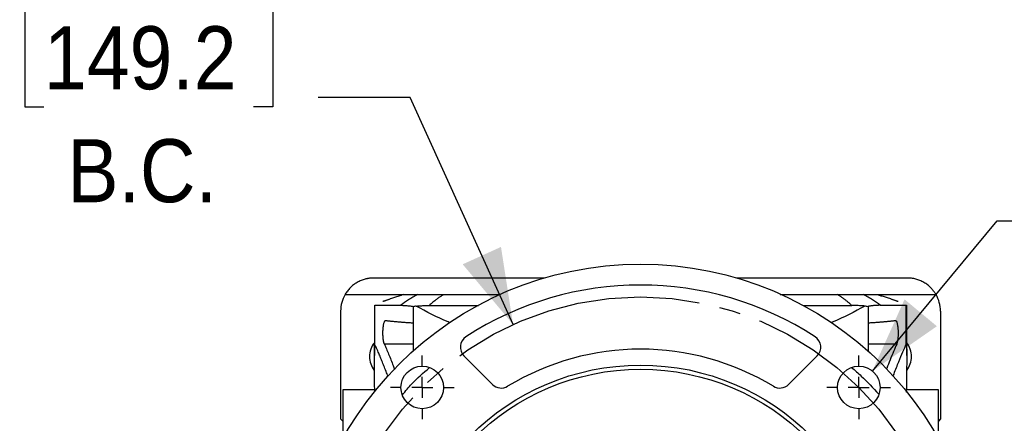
# Model space of a CAD drawing. Header units: inches. Extents: x 0 to 68, y 0 to 44.
# Tile 17 of 19: x 51 to 60.4, y 35.1 to 38.9. Entities that reach past the tile are written whole.
import ezdxf

# ---------------------------------------------------------------- set-up
doc = ezdxf.new("R2010")
doc.units = ezdxf.units.IN
doc.header["$LTSCALE"] = 4
doc.header["$MEASUREMENT"] = 0
doc.linetypes.add('SLD-Center', pattern=[0.75, 0.6, -0.05, 0.05, -0.05])
doc.linetypes.add('SLD-Solid', pattern=[0])
doc.layers.add('CENTER', color=40, linetype='SLD-Center')
doc.layers.add('DIMENSIONS', color=140, linetype='SLD-Solid', lineweight=25)
doc.styles.add('SLDTEXTSTYLE0', font='GOTHIC.TTF', dxfattribs={"width": 0.913})
doc.dimstyles.new('SLDDIMSTYLE8', dxfattribs={"dimtxt": 0.6, "dimasz": 0.72, "dimexe": 0, "dimexo": 0.0625, "dimgap": 0.15, "dimtad": 0, "dimtih": 1, "dimtoh": 1, "dimrnd": 1e-09, "dimzin": 12, "dimdsep": 46, "dimtxsty": 'SLDTEXTSTYLE0', "dimsah": 1, "dimcen": 0, "dimadec": 0, "dimazin": 3, "dimtfac": 1, "dimtofl": 0, "dimtmove": 0, "dimatfit": 3, "dimfxl": 0, "dimfrac": 2, "dimtolj": 1, "dimtzin": 12, "dimarcsym": 0})
doc.dimstyles.new('SLDDIMSTYLE9', dxfattribs={"dimtxt": 0.6, "dimasz": 0.72, "dimexe": 0, "dimexo": 0.0625, "dimgap": 0.15, "dimtad": 0, "dimtih": 1, "dimtoh": 1, "dimrnd": 1e-09, "dimdsep": 46, "dimtxsty": 'SLDTEXTSTYLE0', "dimsah": 1, "dimcen": 0, "dimadec": 0, "dimazin": 2, "dimtfac": 1, "dimtofl": 0, "dimtmove": 0, "dimatfit": 3, "dimfxl": 0, "dimfrac": 2, "dimtolj": 1, "dimtzin": 12, "dimarcsym": 0})

# ---------------------------------------------------------------- blocks, each defined once
blk = doc.blocks.new('_D_18')
at = {"layer": 'DIMENSIONS'}
for p, q in [((51.2737, 39.0349), (51.0909, 39.0349)), ((51.0909, 39.0349), (51.0909, 38.0824)), ((53.2687, 39.0349), (53.4515, 39.0349)), ((53.4515, 39.0349), (53.4515, 38.0824)), ((54.7593, 38.1703), (53.8843, 38.1703)), ((55.7384, 36.0106), (54.7593, 38.1703)), ((51.0909, 38.0824), (51.2737, 38.0824)), ((53.4515, 38.0824), (53.2687, 38.0824))]:
    blk.add_line(p, q, dxfattribs=at)
blk.add_solid([(55.7384, 36.0106), (55.6233, 36.7489), (55.259, 36.5838)], dxfattribs=at)
at = {"layer": 'DIMENSIONS', "char_height": 0.6, "attachment_point": 1, "style": 'SLDTEXTSTYLE0'}
for s, insert in [('%%c', (51.0429, 39.9232)), ('5.88', (51.9478, 39.9232)), ('149.2', (51.2737, 38.8488)), ('B.C.', (51.4949, 37.7744))]:
    blk.add_mtext(s, dxfattribs=dict(at, insert=insert))
blk = doc.blocks.new('_D_19')
at = {"layer": 'DIMENSIONS'}
for p, q in [((61.9233, 37.863), (61.7405, 37.863)), ((61.7405, 37.863), (61.7405, 36.9105)), ((63.475, 37.863), (63.6578, 37.863)), ((63.6578, 37.863), (63.6578, 36.9105)), ((59.158, 35.5683), (60.3459, 36.9984)), ((60.3459, 36.9984), (61.2209, 36.9984)), ((61.7405, 36.9105), (61.9233, 36.9105)), ((63.6578, 36.9105), (63.475, 36.9105))]:
    blk.add_line(p, q, dxfattribs=at)
blk.add_solid([(59.158, 35.5683), (59.7719, 35.9944), (59.4642, 36.25)], dxfattribs=at)
at = {"layer": 'DIMENSIONS', "char_height": 0.6, "attachment_point": 1, "style": 'SLDTEXTSTYLE0'}
for s, insert in [('%%c', (61.4709, 38.7512)), ('0.41', (62.3757, 38.7512)), ('10.3', (61.9233, 37.6769)), ('X4', (62.2337, 36.6025))]:
    blk.add_mtext(s, dxfattribs=dict(at, insert=insert))
blk = doc.blocks.new('SW_CENTERMARKSYMBOL_6')
at = {"layer": 'CENTER', "color": 0}
for p, q in [((0, 0.2), (0, 0.3028)), ((0, 0), (0, 0.1)), ((-0.2, 0), (-0.3028, 0)), ((0, 0), (-0.1, 0)), ((0, 0), (0, -0.1)), ((0, 0), (0.1, 0)), ((0.2, 0), (0.3028, 0)), ((0, -0.2), (0, -0.3028))]:
    blk.add_line(p, q, dxfattribs=at)
blk = doc.blocks.new('SW_CENTERMARKSYMBOL_7')
at = {"layer": 'CENTER', "color": 0}
for p, q in [((0, 0.2), (0, 0.3028)), ((0, 0), (0, 0.1)), ((-0.2, 0), (-0.3028, 0)), ((0, 0), (-0.1, 0)), ((0, 0), (0, -0.1)), ((0, 0), (0.1, 0)), ((0.2, 0), (0.3028, 0)), ((0, -0.2), (0, -0.3028))]:
    blk.add_line(p, q, dxfattribs=at)

msp = doc.modelspace()

# ---------------------------------------------------------------- linework, layer by layer
for p, q in [((56.0349, 36.4533), (54.412, 36.4533)), ((59.4907, 36.4533), (57.8678, 36.4533)), ((54.1392, 36.2958), (54.6892, 36.2958)), ((59.2135, 36.2958), (59.7635, 36.2958)), ((54.4181, 36.1956), (54.4181, 35.7163)), ((54.4214, 36.1956), (54.4217, 36.1935)), ((54.4217, 35.8234), (54.4217, 36.1935)), ((54.786, 36.1799), (54.786, 35.7588)), ((59.1167, 36.1799), (59.1167, 35.7588)), ((59.481, 36.1935), (59.4813, 36.1956)), ((59.481, 35.8234), (59.481, 36.1935)), ((59.4846, 35.7157), (59.4846, 36.1956)), ((54.097, 36.1384), (54.097, 35.1147)), ((59.8057, 36.1384), (59.8057, 35.1147)), ((54.786, 35.825), (54.5136, 35.825)), ((59.3891, 35.825), (59.1167, 35.825)), ((55.542, 35.4405), (55.2707, 35.7118)), ((58.632, 35.7118), (58.3607, 35.4405)), ((54.4218, 35.3903), (54.1167, 35.3903)), ((54.1167, 35.3903), (54.1167, 34.925)), ((59.786, 35.3903), (59.4811, 35.3903)), ((59.786, 34.925), (59.786, 35.3903)), ((54.097, 35.1147), (54.1167, 35.0911)), ((59.8057, 35.1147), (59.786, 35.0911))]:
    msp.add_line(p, q)
at = {"flags": 128}
msp.add_lwpolyline([(55.0764, 36.2958), (55.0761, 36.2956), (55.0757, 36.2954)], dxfattribs=at)
for centre, radius in [((56.9514, 33.3352), 3.25), ((56.9514, 33.3352), 2.2894), ((54.8742, 35.4123), 0.2028), ((59.0285, 35.4123), 0.2028), ((56.9514, 33.3352), 2.25)]:
    msp.add_circle(centre, radius)
for centre, radius, start, end in [((56.9514, 33.3352), 3.0512, 57.00832, 122.99168), ((54.412, 36.1384), 0.315, 150, 180), ((59.4907, 36.1384), 0.315, 0, 30), ((55.3542, 35.7953), 0.1181, 122.99168, 225), ((58.5485, 35.7953), 0.1181, 315, 57.00832), ((54.5892, 35.7053), 0.2165, 142.18777, 180), ((59.3136, 35.7053), 0.2165, 0, 37.81223), ((54.5892, 35.7053), 0.2165, 180, 217.10514), ((56.9514, 33.3352), 2.4409, 58.79576, 121.20424), ((59.3136, 35.7053), 0.2165, 322.91162, 0), ((55.6255, 35.524), 0.1181, 225, 301.20424), ((58.2772, 35.524), 0.1181, 238.79576, 315)]:
    msp.add_arc(centre, radius, start, end)
for points, knots in [([(54.412, 36.4533), (54.4081, 36.4533), (54.4004, 36.4532), (54.3888, 36.4525), (54.3773, 36.4515), (54.3659, 36.45), (54.3545, 36.4481), (54.3431, 36.4458), (54.3221, 36.4406), (54.2918, 36.4305), (54.2541, 36.412), (54.2192, 36.3886), (54.1931, 36.3655), (54.1743, 36.3454), (54.1615, 36.3297), (54.1497, 36.3132), (54.1427, 36.3016), (54.1392, 36.2958)], [0, 0, 0, 0, 0.035588, 0.071055, 0.106445, 0.141803, 0.177175, 0.212605, 0.248138, 0.376129, 0.503754, 0.630792, 0.757297, 0.818299, 0.878912, 0.939393, 1, 1, 1, 1]), ([(59.7635, 36.2958), (59.7618, 36.2988), (59.7583, 36.3046), (59.7528, 36.3131), (59.7471, 36.3214), (59.7411, 36.3296), (59.7348, 36.3375), (59.7283, 36.3452), (59.7215, 36.3528), (59.7071, 36.3678), (59.6835, 36.3886), (59.6486, 36.412), (59.6109, 36.4305), (59.5779, 36.4416), (59.5511, 36.4477), (59.5312, 36.4509), (59.511, 36.4529), (59.4975, 36.4532), (59.4907, 36.4533)], [0, 0, 0, 0, 0.030326, 0.060592, 0.09083, 0.121073, 0.151353, 0.181702, 0.212151, 0.242733, 0.369176, 0.496275, 0.623837, 0.75189, 0.813972, 0.875858, 0.937787, 1, 1, 1, 1]), ([(54.6503, 36.281), (54.637, 36.2765), (54.6103, 36.2674), (54.5836, 36.2583), (54.5702, 36.2537)], [0, 0, 0, 0, 0.4987751, 1, 1, 1, 1]), ([(54.6944, 36.2958), (54.6906, 36.2946), (54.6829, 36.292), (54.6718, 36.2882), (54.6609, 36.2846), (54.6538, 36.2822), (54.6503, 36.281)], [0, 0, 0, 0, 0.250158, 0.500071, 0.749948, 1, 1, 1, 1]), ([(54.8309, 36.2958), (54.815, 36.2872), (54.7998, 36.2786), (54.7706, 36.2615), (54.7567, 36.253), (54.7169, 36.2274), (54.6928, 36.2104), (54.671, 36.1935)], [0, 0, 0, 0, 0.25, 0.25, 0.5, 0.5, 1, 1, 1, 1]), ([(54.6944, 36.2958), (54.6952, 36.2958), (54.6967, 36.2958), (54.6995, 36.2958), (54.7026, 36.2958), (54.7062, 36.2958), (54.7102, 36.2958), (54.7146, 36.2958), (54.7207, 36.2958), (54.7288, 36.2958), (54.7396, 36.2958), (54.7516, 36.2958), (54.7649, 36.2958), (54.7794, 36.2958), (54.7953, 36.2958), (54.8123, 36.2958), (54.8247, 36.2958), (54.8309, 36.2958)], [0, 0, 0, 0, 0.0476288, 0.0952359, 0.1428247, 0.1903985, 0.2379606, 0.2855143, 0.3330628, 0.4166952, 0.500215, 0.5836407, 0.6669906, 0.750283, 0.8335364, 0.9167692, 1, 1, 1, 1]), ([(54.8309, 36.2958), (54.8327, 36.2958), (54.8361, 36.2958), (54.8416, 36.2958), (54.8475, 36.2958), (54.8536, 36.2958), (54.8599, 36.2958), (54.8666, 36.2958), (54.8735, 36.2958), (54.8807, 36.2958), (54.8882, 36.2958), (54.8959, 36.2958), (54.9039, 36.2958), (54.9192, 36.2958), (54.943, 36.2958), (54.9722, 36.2958), (54.9953, 36.2958), (55.0106, 36.2958), (55.0264, 36.2958), (55.0426, 36.2958), (55.0592, 36.2958), (55.0707, 36.2958), (55.0764, 36.2958)], [0, 0, 0, 0, 0.046081, 0.091288, 0.135635, 0.179135, 0.221806, 0.263661, 0.30472, 0.344999, 0.384518, 0.423298, 0.461359, 0.498725, 0.628786, 0.74893, 0.793664, 0.837046, 0.879214, 0.920319, 0.960523, 1, 1, 1, 1]), ([(55.0757, 36.2954), (55.0715, 36.2927), (55.0629, 36.2872), (55.0504, 36.2789), (55.0383, 36.2705), (55.0264, 36.2622), (55.0113, 36.2512), (54.9939, 36.238), (54.9752, 36.2228), (54.9574, 36.2075), (54.9466, 36.1972), (54.9408, 36.1917)], [0, 0, 0, 0, 0.078911, 0.158363, 0.238373, 0.318927, 0.400028, 0.554704, 0.7, 0.83953, 1, 1, 1, 1]), ([(55.0764, 36.2958), (55.0969, 36.2958), (55.1382, 36.2958), (55.2006, 36.2958), (55.2632, 36.2958), (55.3262, 36.2958), (55.3901, 36.2958), (55.455, 36.2958), (55.5293, 36.2958), (55.5827, 36.2958), (55.614, 36.2958)], [0, 0, 0, 0, 0.118651, 0.238795, 0.356916, 0.474285, 0.592906, 0.712633, 0.832053, 1, 1, 1, 1]), ([(58.2797, 36.2958), (58.3307, 36.2958), (58.4495, 36.2958), (58.6324, 36.2958), (58.7611, 36.2958), (58.8262, 36.2958)], [0, 0, 0, 0, 0.2709765, 0.63097, 1, 1, 1, 1]), ([(58.9619, 36.1917), (58.959, 36.1945), (58.9533, 36.2), (58.9441, 36.2083), (58.9348, 36.2166), (58.9251, 36.2247), (58.9151, 36.2329), (58.9049, 36.2409), (58.8944, 36.2489), (58.8836, 36.2569), (58.8726, 36.2648), (58.8614, 36.2726), (58.8499, 36.2804), (58.8382, 36.2881), (58.8302, 36.2933), (58.8262, 36.2958)], [0, 0, 0, 0, 0.080777, 0.160897, 0.240364, 0.319182, 0.397356, 0.47489, 0.551787, 0.628051, 0.703685, 0.7787, 0.853093, 0.926854, 1, 1, 1, 1]), ([(58.8262, 36.2958), (58.8294, 36.2958), (58.8356, 36.2958), (58.8448, 36.2958), (58.8538, 36.2958), (58.8628, 36.2958), (58.8716, 36.2958), (58.8803, 36.2958), (58.8888, 36.2958), (58.8972, 36.2958), (58.9055, 36.2958), (58.9137, 36.2958), (58.9322, 36.2958), (58.9593, 36.2958), (58.9863, 36.2958), (59.0068, 36.2958), (59.0221, 36.2958), (59.0363, 36.2958), (59.0494, 36.2958), (59.0614, 36.2958), (59.0683, 36.2958), (59.0718, 36.2958)], [0, 0, 0, 0, 0.021381, 0.042953, 0.064743, 0.086781, 0.109093, 0.131705, 0.154643, 0.17793, 0.201591, 0.225645, 0.250116, 0.369894, 0.499628, 0.575258, 0.653786, 0.73538, 0.820193, 0.90836, 1, 1, 1, 1]), ([(59.2317, 36.1935), (59.2099, 36.2104), (59.1859, 36.2274), (59.1461, 36.253), (59.1321, 36.2615), (59.1029, 36.2786), (59.0877, 36.2872), (59.0718, 36.2958)], [0, 0, 0, 0, 0.5, 0.5, 0.75, 0.75, 1, 1, 1, 1]), ([(59.0718, 36.2958), (59.0754, 36.2958), (59.0825, 36.2958), (59.0927, 36.2958), (59.1025, 36.2958), (59.1119, 36.2958), (59.1209, 36.2958), (59.1295, 36.2958), (59.1377, 36.2958), (59.1454, 36.2958), (59.1528, 36.2958), (59.1597, 36.2958), (59.1662, 36.2958), (59.1723, 36.2958), (59.178, 36.2958), (59.1845, 36.2958), (59.1916, 36.2958), (59.1985, 36.2958), (59.2042, 36.2958), (59.2069, 36.2958), (59.2083, 36.2958)], [0, 0, 0, 0, 0.047559, 0.095117, 0.142677, 0.190243, 0.237818, 0.285405, 0.333008, 0.380631, 0.428276, 0.475948, 0.523649, 0.571384, 0.619155, 0.666965, 0.75015, 0.833373, 0.91665, 1, 1, 1, 1]), ([(59.2083, 36.2958), (59.2114, 36.2948), (59.2176, 36.2927), (59.2267, 36.2897), (59.2355, 36.2867), (59.2441, 36.2838), (59.2497, 36.2819), (59.2524, 36.281)], [0, 0, 0, 0, 0.204065, 0.406093, 0.60609, 0.804058, 1, 1, 1, 1]), ([(59.3325, 36.2537), (59.3192, 36.2583), (59.2925, 36.2674), (59.2657, 36.2765), (59.2524, 36.281)], [0, 0, 0, 0, 0.501225, 1, 1, 1, 1]), ([(54.4217, 36.1935), (54.4336, 36.1935), (54.4477, 36.1935), (54.4805, 36.1935), (54.4991, 36.1935), (54.5408, 36.1935), (54.5638, 36.1935), (54.6141, 36.1935), (54.6416, 36.1935), (54.671, 36.1935)], [0, 0, 0, 0, 0.25, 0.25, 0.5, 0.5, 0.75, 0.75, 1, 1, 1, 1]), ([(54.5702, 36.2537), (54.5668, 36.2525), (54.5601, 36.2502), (54.5504, 36.2469), (54.541, 36.2436), (54.5319, 36.2405), (54.5231, 36.2374), (54.5146, 36.2344), (54.5064, 36.2314), (54.5011, 36.2296), (54.4985, 36.2286)], [0, 0, 0, 0, 0.12559, 0.250815, 0.375773, 0.500561, 0.625279, 0.750026, 0.8749, 1, 1, 1, 1]), ([(54.671, 36.1935), (54.6747, 36.1935), (54.6822, 36.1934), (54.6934, 36.1931), (54.7045, 36.1925), (54.7154, 36.1918), (54.7306, 36.1906), (54.7537, 36.1882), (54.7741, 36.185), (54.786, 36.1832)], [0, 0, 0, 0, 0.10602, 0.208886, 0.308629, 0.405584, 0.500059, 0.708862, 1, 1, 1, 1]), ([(54.8172, 36.1863), (54.812, 36.1853), (54.8016, 36.1832), (54.7912, 36.181), (54.786, 36.1799)], [0, 0, 0, 0, 0.498907, 1, 1, 1, 1]), ([(54.8172, 36.1863), (54.8241, 36.1869), (54.8379, 36.188), (54.8585, 36.1894), (54.8792, 36.1904), (54.8998, 36.1912), (54.9203, 36.1916), (54.934, 36.1917), (54.9408, 36.1917)], [0, 0, 0, 0, 0.169107, 0.337244, 0.504404, 0.670622, 0.835852, 1, 1, 1, 1]), ([(55.1398, 36.0273), (55.133, 36.0301), (55.0188, 36.0757), (54.9149, 36.1327), (54.8172, 36.1863)], [0, 0, 0, 0, 0.060147, 1, 1, 1, 1]), ([(54.9408, 36.1917), (55.0351, 36.1917), (55.1882, 36.1917), (55.3488, 36.1917), (55.4105, 36.1917)], [0, 0, 0, 0, 0.6157563, 1, 1, 1, 1]), ([(58.4984, 36.1917), (58.558, 36.1917), (58.7165, 36.1917), (58.8676, 36.1917), (58.9619, 36.1917)], [0, 0, 0, 0, 0.3760251, 1, 1, 1, 1]), ([(59.0855, 36.1863), (58.9879, 36.1326), (58.8853, 36.0763), (58.7726, 36.0312), (58.7671, 36.029)], [0, 0, 0, 0, 0.95171, 1, 1, 1, 1]), ([(59.0855, 36.1863), (59.0787, 36.1869), (59.0651, 36.188), (59.0446, 36.1893), (59.024, 36.1904), (59.0034, 36.1912), (58.9827, 36.1916), (58.9688, 36.1917), (58.9619, 36.1917)], [0, 0, 0, 0, 0.16693, 0.333712, 0.500377, 0.666959, 0.833489, 1, 1, 1, 1]), ([(59.1167, 36.1799), (59.1115, 36.181), (59.1011, 36.1832), (59.0907, 36.1853), (59.0855, 36.1863)], [0, 0, 0, 0, 0.501093, 1, 1, 1, 1]), ([(59.2318, 36.1935), (59.2278, 36.1935), (59.2199, 36.1934), (59.2078, 36.193), (59.1954, 36.1924), (59.1829, 36.1915), (59.1701, 36.1903), (59.1571, 36.1889), (59.1438, 36.1873), (59.1304, 36.1854), (59.1213, 36.1839), (59.1167, 36.1832)], [0, 0, 0, 0, 0.111043, 0.222083, 0.333128, 0.444187, 0.55527, 0.666384, 0.777538, 0.88874, 1, 1, 1, 1]), ([(59.4045, 36.2285), (59.4019, 36.2295), (59.3966, 36.2313), (59.3884, 36.2343), (59.3798, 36.2373), (59.371, 36.2404), (59.3618, 36.2436), (59.3524, 36.2469), (59.3426, 36.2502), (59.3359, 36.2525), (59.3325, 36.2537)], [0, 0, 0, 0, 0.125098, 0.249969, 0.374711, 0.499426, 0.624213, 0.749172, 0.874401, 1, 1, 1, 1]), ([(54.5136, 35.825), (54.5132, 35.826), (54.5124, 35.8281), (54.5112, 35.8315), (54.5101, 35.8351), (54.509, 35.839), (54.508, 35.8431), (54.507, 35.8474), (54.5062, 35.8519), (54.5053, 35.8565), (54.5046, 35.8613), (54.5039, 35.8661), (54.5032, 35.8711), (54.5027, 35.8761), (54.5011, 35.8915), (54.4996, 35.9198), (54.5002, 35.9601), (54.5036, 35.9973), (54.5084, 36.0218), (54.5133, 36.036), (54.5167, 36.0426), (54.5199, 36.0464), (54.5228, 36.0485), (54.5249, 36.0486), (54.526, 36.0487)], [0, 0, 0, 0, 0.020886, 0.041501, 0.061845, 0.081918, 0.101723, 0.121261, 0.140532, 0.159537, 0.178279, 0.196758, 0.214976, 0.232934, 0.250634, 0.375914, 0.500135, 0.621044, 0.749745, 0.809703, 0.874983, 0.910224, 0.951897, 1, 1, 1, 1]), ([(54.526, 36.0487), (54.5297, 36.0483), (54.537, 36.0474), (54.5486, 36.0462), (54.5605, 36.045), (54.5728, 36.0437), (54.5854, 36.0425), (54.5985, 36.0413), (54.612, 36.04), (54.6258, 36.0388), (54.6401, 36.0376), (54.6547, 36.0364), (54.6698, 36.0352), (54.6852, 36.0339), (54.701, 36.0327), (54.7172, 36.0315), (54.7338, 36.0303), (54.7508, 36.0291), (54.7682, 36.0279), (54.7801, 36.0271), (54.786, 36.0267)], [0, 0, 0, 0, 0.055223, 0.110466, 0.165734, 0.221028, 0.276354, 0.331714, 0.387112, 0.442552, 0.498036, 0.55357, 0.609155, 0.664796, 0.720495, 0.776258, 0.832086, 0.887983, 0.943954, 1, 1, 1, 1]), ([(59.1167, 36.0267), (59.1227, 36.0271), (59.1346, 36.0279), (59.1519, 36.0291), (59.1689, 36.0303), (59.1855, 36.0315), (59.2017, 36.0327), (59.2175, 36.0339), (59.233, 36.0352), (59.248, 36.0364), (59.2626, 36.0376), (59.2769, 36.0388), (59.2907, 36.04), (59.3042, 36.0413), (59.3173, 36.0425), (59.33, 36.0437), (59.3422, 36.045), (59.3541, 36.0462), (59.3657, 36.0474), (59.373, 36.0483), (59.3767, 36.0487)], [0, 0, 0, 0, 0.056046, 0.112017, 0.167914, 0.223742, 0.279505, 0.335204, 0.390845, 0.44643, 0.501964, 0.557448, 0.612888, 0.668286, 0.723646, 0.778972, 0.834266, 0.889534, 0.944777, 1, 1, 1, 1]), ([(59.3767, 36.0487), (59.3772, 36.0487), (59.3782, 36.0487), (59.3797, 36.0483), (59.3812, 36.0476), (59.3826, 36.0464), (59.3841, 36.0449), (59.3855, 36.0431), (59.388, 36.0389), (59.3914, 36.0309), (59.3954, 36.0162), (59.3986, 35.9982), (59.4006, 35.9807), (59.4017, 35.9658), (59.4023, 35.9543), (59.4027, 35.9425), (59.4028, 35.9346), (59.4028, 35.9306)], [0, 0, 0, 0, 0.036122, 0.071945, 0.107578, 0.143132, 0.178718, 0.214447, 0.250428, 0.375604, 0.500248, 0.625333, 0.74994, 0.81286, 0.875064, 0.93722, 1, 1, 1, 1]), ([(59.4028, 35.9306), (59.4028, 35.9284), (59.4028, 35.924), (59.4026, 35.9175), (59.4025, 35.911), (59.4022, 35.9045), (59.4017, 35.895), (59.4008, 35.8826), (59.3992, 35.8681), (59.3972, 35.8548), (59.3951, 35.8443), (59.393, 35.8363), (59.3911, 35.8301), (59.3898, 35.8267), (59.3891, 35.825)], [0, 0, 0, 0, 0.05018, 0.100133, 0.15002, 0.200005, 0.250249, 0.375163, 0.50035, 0.625154, 0.750335, 0.833501, 0.916493, 1, 1, 1, 1]), ([(54.4221, 35.3705), (54.4208, 35.4425), (54.4189, 35.5576), (54.4179, 35.6935), (54.4182, 35.7672), (54.4188, 35.801), (54.4196, 35.8151), (54.4202, 35.8211), (54.4208, 35.8237), (54.4213, 35.8241), (54.4216, 35.8237), (54.4217, 35.8234)], [0, 0, 0, 0, 0.453844, 0.726391, 0.862899, 0.931127, 0.953411, 0.971289, 0.986058, 0.992977, 1, 1, 1, 1]), ([(54.5476, 35.516), (54.5461, 35.5199), (54.5416, 35.5322), (54.5304, 35.5621), (54.5142, 35.6043), (54.4982, 35.6449), (54.4858, 35.6755), (54.4767, 35.6977), (54.4681, 35.7184), (54.4593, 35.7393), (54.4492, 35.7627), (54.4391, 35.7855), (54.4305, 35.8045), (54.4252, 35.816), (54.4225, 35.8216), (54.4218, 35.8232), (54.4217, 35.8234)], [0, 0, 0, 0, 0.028806, 0.088631, 0.224603, 0.360246, 0.432408, 0.502017, 0.570376, 0.638478, 0.72129, 0.831556, 0.91502, 0.975429, 0.997195, 1, 1, 1, 1]), ([(54.5136, 35.825), (54.52, 35.8103), (54.5329, 35.78), (54.5539, 35.7294), (54.5753, 35.6762), (54.5946, 35.6272), (54.6064, 35.596), (54.6113, 35.5832)], [0, 0, 0, 0, 0.209862, 0.429741, 0.659651, 0.860483, 1, 1, 1, 1]), ([(59.3891, 35.825), (59.3794, 35.8024), (59.3594, 35.7556), (59.3276, 35.6766), (59.3048, 35.6192), (59.293, 35.5875), (59.2922, 35.5851)], [0, 0, 0, 0, 0.3207263, 0.6641544, 0.9749006, 1, 1, 1, 1]), ([(59.3566, 35.5193), (59.359, 35.5262), (59.3779, 35.5788), (59.4096, 35.6581), (59.45, 35.7559), (59.4707, 35.8009), (59.481, 35.8234)], [0, 0, 0, 0, 0.048107, 0.366778, 0.683167, 1, 1, 1, 1]), ([(59.481, 35.8234), (59.4811, 35.8237), (59.4814, 35.8241), (59.4819, 35.8238), (59.4825, 35.8212), (59.4833, 35.8129), (59.4839, 35.7978), (59.4844, 35.7702), (59.4847, 35.7332), (59.4846, 35.6875), (59.4843, 35.6385), (59.4838, 35.5772), (59.4829, 35.5027), (59.4819, 35.4299), (59.481, 35.3845), (59.4807, 35.368)], [0, 0, 0, 0, 0.006932, 0.013756, 0.028299, 0.04587, 0.089867, 0.135505, 0.232173, 0.328625, 0.427795, 0.542811, 0.715287, 0.896479, 1, 1, 1, 1]), ([(54.6849, 35.3419), (54.7144, 35.3772), (54.7922, 35.4705), (54.8842, 35.5501), (54.9414, 35.5996)], [0, 0, 0, 0, 0.3787231, 1, 1, 1, 1]), ([(58.9607, 35.6019), (58.9916, 35.5753), (59.0829, 35.4964), (59.1643, 35.4071), (59.2182, 35.3479)], [0, 0, 0, 0, 0.337658, 1, 1, 1, 1])]:
    msp.add_open_spline(points, degree=3, knots=knots)
msp.add_open_spline([(59.2318, 36.1935), (59.3503, 36.1935), (59.4334, 36.1935), (59.481, 36.1935)], degree=3)
at = {"layer": 'CENTER', "linetype": 'SLD-Center'}
msp.add_circle((56.9514, 33.3352), 2.9375, dxfattribs=at)

# ---------------------------------------------------------------- block references
at = {"layer": 'CENTER'}
for name, p in [('SW_CENTERMARKSYMBOL_6', (54.8742, 35.4123)), ('SW_CENTERMARKSYMBOL_7', (59.0285, 35.4123))]:
    msp.add_blockref(name, p, dxfattribs=at)

# ---------------------------------------------------------------- dimensions: what is measured, and where the dimension line sits
at = {"layer": 'DIMENSIONS'}
for p1, p2, text, dimstyle, picture, middle in [((58.16428, 30.65982), (55.73843, 36.0106), '<>\\PB.C.', 'SLDDIMSTYLE8', '_D_18', (52.27117, 38.47033)), ((58.8989, 35.2564), (59.158, 35.5683), '<>\\PX4', 'SLDDIMSTYLE9', '_D_19', (62.6991, 37.2984))]:
    dim = msp.add_diameter_dim_2p(p1=p1, p2=p2, text=text, dimstyle=dimstyle, dxfattribs=at)
    dim.commit()
    dim.dimension.update_dxf_attribs({"geometry": picture, "text_midpoint": middle, "dimtype": 163})

doc.saveas('drawing.dxf')
